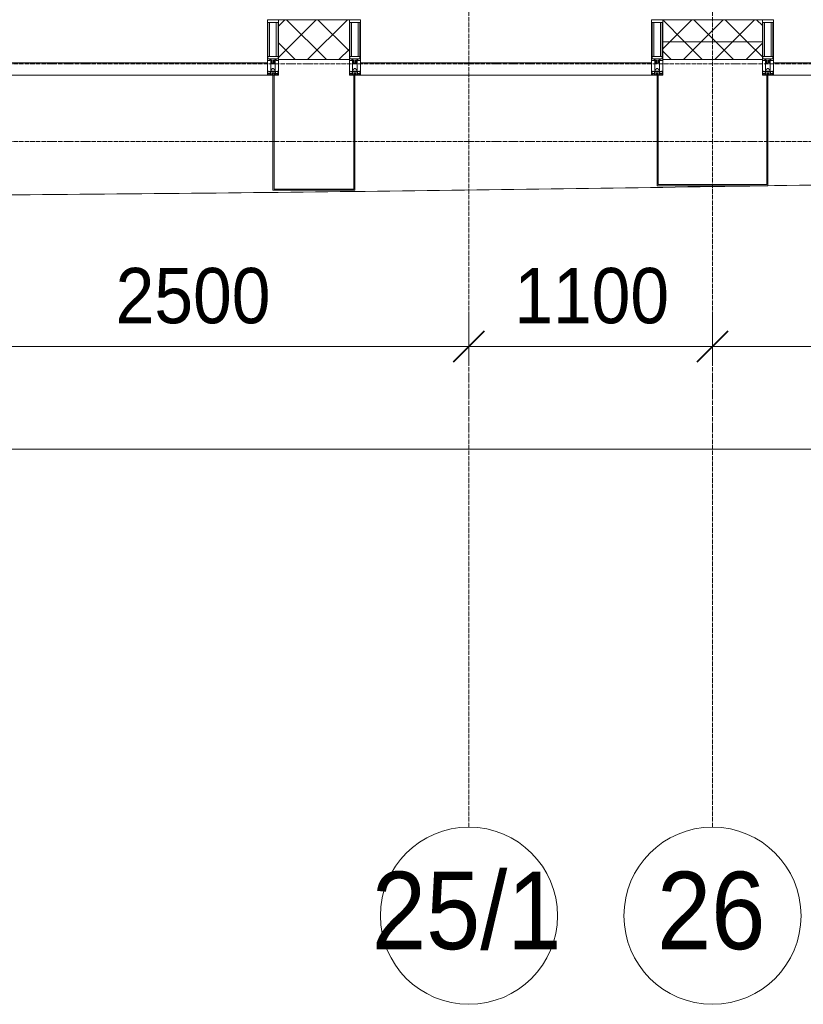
# Model space of a CAD drawing. Header units: millimetres. Extents: x 5617 to 109486, y 7718 to 230949.
# Tile 19 of 55: x 54802 to 58340, y 55653 to 60100. Entities that reach past the tile are written whole.
import ezdxf

# ---------------------------------------------------------------- set-up
doc = ezdxf.new("R2010")
doc.units = ezdxf.units.MM
doc.linetypes.add('ADSK_Линия сетки', pattern=[25, 20, -2.5, 0, -2.5])
doc.linetypes.add('Линия сетки', pattern=[25, 20, -2.5, 0, -2.5])
for name, color, linetype, lineweight in [('Импосты витража', 7, 'Continuous', 18), ('Колонны', 7, 'Continuous', 18), ('Оси', 7, 'Continuous', 9), ('Панели витража', 7, 'Continuous', 18), ('Размеры', 7, 'Continuous', 9), ('Размеры-100', 7, 'Continuous', 9), ('Стены разрез', 7, 'Continuous', 40), ('Стены штриховка', 7, 'Continuous', 40), ('Форма', 7, 'Continuous', 18), ('Элементы узлов', 7, 'Continuous', 18)]:
    doc.layers.add(name, color=color, linetype=linetype, lineweight=lineweight)
doc.styles.add('Arial', font='arial.ttf', dxfattribs={"width": 0.9, "height": 250})
doc.styles.add('Arial_1', font='arial.ttf', dxfattribs={"width": 0.9, "height": 350})
doc.dimstyles.new('Основной_2_5_мм', dxfattribs={"dimscale": 304.8, "dimtxt": 255.06485, "dimasz": 0.463911, "dimexe": 0.492126, "dimexo": 0.492126, "dimgap": 0.098425, "dimtad": 1, "dimdec": 0, "dimdsep": 46, "dimtxsty": 'Arial', "dimblk1": 'OBLIQUE', "dimblk2": 'OBLIQUE', "dimsah": 1, "dimcen": 0.09, "dimdle": 0.492126, "dimazin": 2, "dimtfac": 1, "dimtdec": 4, "dimtix": 1, "dimtmove": 0, "dimatfit": 3, "dimfxl": 1, "dimtvp": 1, "dimtolj": 1, "dimtzin": 0, "dimlwd": 20, "dimlwe": 20, "dimarcsym": 2})
pattern_1 = [(45, (0, 0), (-70.71068, 70.71068), []), (135, (0, 0), (-70.71068, -70.71068), [])]

# ---------------------------------------------------------------- blocks, each defined once
blk = doc.blocks.new('System Panel - A_PAN_Glass П-1_1-6513573-МКСС_K3_L23__76_050_')
at = {"layer": 'Панели витража', "color": 254, "lineweight": 5, "true_color": 0xcccccc}
for p, q in [((657.5, 0), (-657.5, 0)), ((-657.5, 0), (-657.5, -55)), ((657.5, -55), (657.5, 0)), ((-657.5, -55), (657.5, -55))]:
    blk.add_line(p, q, dxfattribs=at)
blk = doc.blocks.new('Rectangular Mullion - 50Wx250H-2623690-МКСС_K3_L23__76_050_')
at = {"layer": 'Элементы узлов', "color": 254, "lineweight": 5, "true_color": 0xcccccc}
for p, q in [((-25, 65.2), (-25, 250)), ((-25, 250), (0, 250)), ((-23, 237.3), (0, 237.3)), ((-23, 237.3), (-23, 73.6)), ((-14.9, 84), (-14.9, 237.3)), ((25, 250), (0, 250)), ((23, 237.3), (0, 237.3)), ((14.9, 84), (14.9, 237.3)), ((23, 237.3), (23, 73.6)), ((25, 65.2), (25, 250)), ((-14, 65.2), (-25, 65.2)), ((0, 84), (-23, 84)), ((-0.5, 73.6), (-23, 73.6)), ((-14, 71.3), (-14, 65.2)), ((-10, 71.3), (-14, 71.3)), ((-10, 53), (-10, 71.3)), ((-8.7, 53), (-10, 53)), ((-10, 53), (-10, 17)), ((-8.7, 53), (-7, 54.7)), ((-7, 65.2), (-5.9, 67.3)), ((-7, 65.2), (-7, 54.7)), ((-4.1, 67.3), (-5.9, 67.3)), ((-4.1, 67.3), (-2.9, 65.1)), ((-2.9, 65.1), (-2.9, 54.6)), ((-1.3, 53), (-2.9, 54.6)), ((0, 53), (-1.3, 53)), ((0, 84), (23, 84)), ((0, 53), (1.3, 53)), ((0.5, 73.6), (23, 73.6)), ((1.3, 53), (2.9, 54.6)), ((4.1, 67.3), (2.9, 65.1)), ((2.9, 65.1), (2.9, 54.6)), ((4.1, 67.3), (5.9, 67.3)), ((7, 65.2), (5.9, 67.3)), ((7, 65.2), (7, 54.7)), ((8.7, 53), (7, 54.7)), ((8.7, 53), (10, 53)), ((10, 71.3), (14, 71.3)), ((10, 53), (10, 71.3)), ((10, 53), (10, 17)), ((14, 71.3), (14, 65.2)), ((14, 65.2), (25, 65.2)), ((-23.8, 14.6), (-25, 14.2)), ((-25, 0), (-25, 14.2)), ((-22.3, 17), (-23.8, 17)), ((-23.8, 17), (-23.8, 14.6)), ((-22.5, 10.6), (-23.8, 14.6)), ((-22.5, 10.6), (-23.7, 9.9)), ((-23.7, 1.3), (-23.7, 9.9)), ((-23.7, 1.3), (-11.8, 1.3)), ((-23.2, 10.2), (-22.5, 8)), ((-22.5, 8), (-22.5, 4.5)), ((-21.3, 4.5), (-22.5, 4.5)), ((-22.3, 17), (-22.3, 16)), ((-22.3, 16), (-21.3, 16)), ((-19, 17.6), (-21.3, 16)), ((-21.3, 4.5), (-21.3, 6.5)), ((-21.3, 6.5), (-14.2, 6.5)), ((-18.4, 16.6), (-19, 17.6)), ((-7.4, 16.6), (-18.4, 16.6)), ((-14.2, 6.5), (-14.2, 4.5)), ((-13.2, 4.5), (-14.2, 4.5)), ((-13.2, 4.5), (-12.2, 7.2)), ((-12.7, 7.6), (-11.3, 11.4)), ((-12.7, 7.6), (-11.8, 6.9)), ((-12.2, 9), (-12.2, 14.8)), ((-12.2, 14.8), (0, 14.8)), ((-11.8, 1.3), (-11.8, 6.9)), ((-10.5, 11.2), (-11.3, 11.4)), ((-10.5, 1.5), (-10.5, 11.2)), ((-4.8, 1.5), (-10.5, 1.5)), ((-10, 17), (-7.5, 17)), ((-8.5, 23), (-1.5, 30)), ((-8.5, 18.5), (-8.5, 23)), ((-7.5, 18.5), (-8.5, 18.5)), ((-7.5, 17), (-7.5, 18.5)), ((-7.4, 18), (-7.4, 16.6)), ((-2.6, 18), (-7.4, 18)), ((0, 8), (-4.8, 8)), ((-4.8, 1.5), (-4.8, 8)), ((-2.6, 18), (-2.6, 16.8)), ((-2.6, 16.8), (0, 16.8)), ((-1.5, 30), (0, 30)), ((1.5, 30), (0, 30)), ((2.6, 16.8), (0, 16.8)), ((0, 14.8), (0, 16.8)), ((0, 14.8), (0, 16.8)), ((12.2, 14.8), (0, 14.8)), ((0, 0), (0, 8)), ((0, 8), (4.8, 8)), ((0, 0), (0, 8)), ((8.5, 23), (1.5, 30)), ((2.6, 18), (2.6, 16.8)), ((2.6, 18), (7.4, 18)), ((4.8, 1.5), (4.8, 8)), ((4.8, 1.5), (10.5, 1.5)), ((7.4, 18), (7.4, 16.6)), ((7.4, 16.6), (18.4, 16.6)), ((7.5, 18.5), (8.5, 18.5)), ((7.5, 17), (7.5, 18.5)), ((10, 17), (7.5, 17)), ((8.5, 18.5), (8.5, 23)), ((10.5, 11.2), (11.3, 11.4)), ((10.5, 1.5), (10.5, 11.2)), ((12.7, 7.6), (11.3, 11.4)), ((12.7, 7.6), (11.8, 6.9)), ((11.8, 1.3), (11.8, 6.9)), ((23.7, 1.3), (11.8, 1.3)), ((12.2, 9), (12.2, 14.8)), ((13.2, 4.5), (12.2, 7.2)), ((13.2, 4.5), (14.2, 4.5)), ((21.3, 6.5), (14.2, 6.5)), ((14.2, 6.5), (14.2, 4.5)), ((18.4, 16.6), (19, 17.6)), ((19, 17.6), (21.3, 16)), ((22.3, 16), (21.3, 16)), ((21.3, 4.5), (21.3, 6.5)), ((21.3, 4.5), (22.5, 4.5)), ((22.3, 17), (22.3, 16)), ((22.3, 17), (23.8, 17)), ((22.5, 10.6), (23.8, 14.6)), ((22.5, 10.6), (23.7, 9.9)), ((23.2, 10.2), (22.5, 8)), ((22.5, 8), (22.5, 4.5)), ((23.7, 1.3), (23.7, 9.9)), ((23.8, 17), (23.8, 14.6)), ((23.8, 14.6), (25, 14.2)), ((25, 0), (25, 14.2)), ((-25, 0), (0, 0)), ((25, 0), (0, 0))]:
    blk.add_line(p, q, dxfattribs=at)
for centre, start, end in [((-0.5, 73.1), 360, 90), ((0.5, 73.1), 90, 180)]:
    blk.add_arc(centre, 0.5, start, end, dxfattribs=at)
blk = doc.blocks.new('Rectangular Mullion - R_StandardFrame_50Wx250H-4646277-МКСС_K3_L23__76_050_')
at = {"layer": 'Импосты витража', "color": 254, "lineweight": 5, "true_color": 0xcccccc}
for p, q in [((-25, 0), (-25, 250)), ((-25, 250), (25, 250)), ((25, 250), (25, 0)), ((0, 0), (-25, 0)), ((25, 0), (5, 0))]:
    blk.add_line(p, q, dxfattribs=at)
blk = doc.blocks.new('Rectangular Mullion - R_StandardFrame_50Wx250H-V33-МКСС_K3_L23__76_050_')
at = {"layer": 'Импосты витража', "color": 254, "lineweight": 5, "true_color": 0xcccccc}
for p, q in [((-25, 0), (-25, 250)), ((-25, 250), (25, 250)), ((25, 250), (25, 0)), ((-5, 0), (-25, 0)), ((25, 0), (0, 0))]:
    blk.add_line(p, q, dxfattribs=at)
blk = doc.blocks.new('System Panel - A_PAN_Glass-6437755-МКСС_K3_L23__76_050_')
at = {"layer": 'Панели витража', "color": 254, "lineweight": 5, "true_color": 0xcccccc}
for p, q in [((657.5, 0), (-657.5, 0)), ((-657.5, 0), (-657.5, -55)), ((657.5, -55), (657.5, 0)), ((-657.5, -55), (657.5, -55))]:
    blk.add_line(p, q, dxfattribs=at)
blk = doc.blocks.new('Rectangular Mullion - R_StandardFrame_50Wx250H-4641129-МКСС_K3_L23__76_050_')
at = {"layer": 'Импосты витража', "color": 254, "lineweight": 5, "true_color": 0xcccccc}
for p, q in [((-25, 0), (-25, 250)), ((-25, 250), (25, 250)), ((25, 250), (25, 0)), ((0, 0), (-25, 0)), ((25, 0), (5, 0))]:
    blk.add_line(p, q, dxfattribs=at)
blk = doc.blocks.new('A_SLK_PAN_Type1 - Прямой тип панели-5878336-МКСС_K3_L23__76_050_')
at = {"layer": 'Колонны', "color": 254, "lineweight": 5, "true_color": 0xcccccc}
for p, q in [((-180, 0), (-185, 0)), ((-185, 0), (-185, -520)), ((-180, -515), (-180, 0)), ((180, 0), (180, -515)), ((185, 0), (180, 0)), ((185, -520), (185, 0)), ((-185, -520), (185, -520)), ((180, -515), (-180, -515))]:
    blk.add_line(p, q, dxfattribs=at)
blk = doc.blocks.new('A_SLK_PAN_Type1 - Прямой тип панели-5878337-МКСС_K3_L23__76_050_')
at = {"layer": 'Колонны', "color": 254, "lineweight": 5, "true_color": 0xcccccc}
for p, q in [((-245, 0), (-250, 0)), ((-250, 0), (-250, -500)), ((-245, -495), (-245, 0)), ((245, 0), (245, -495)), ((250, 0), (245, 0)), ((250, -500), (250, 0)), ((-250, -500), (250, -500)), ((245, -495), (-245, -495))]:
    blk.add_line(p, q, dxfattribs=at)
blk = doc.blocks.new('135_SLK_K3_AR_FCD_rvt-1-МКСС_K3_L23__76_050_')
at = {"layer": 'Стены разрез', "lineweight": 5, "true_color": 0xcccccc}
h = blk.add_hatch(dxfattribs=at)
h.set_pattern_fill('FP_5', color=254, style=0, pattern_type=2)
h.set_pattern_definition(pattern_1)
h.paths.add_polyline_path([(102710, 59920), (102710, 60100), (102390, 60100), (102390, 59920), (102561.1, 59920)])
h = blk.add_hatch(dxfattribs=at)
h.set_pattern_fill('FP_5', color=254, style=0, pattern_type=2)
h.set_pattern_definition(pattern_1)
h.paths.add_polyline_path([(104575, 60000), (104575, 60100), (104125, 60100), (104125, 60000), (104215.1, 60000)])
h = blk.add_hatch(dxfattribs=at)
h.set_pattern_fill('FP_5', color=254, style=0, pattern_type=2)
h.set_pattern_definition(pattern_1)
h.paths.add_polyline_path([(104575, 59920), (104575, 60000), (104125, 60000), (104125, 59920), (104398.9, 59920)])
at = {"layer": 'Стены разрез', "color": 254, "lineweight": 9, "true_color": 0xcccccc}
for p, q in [((102710, 60100), (102390, 60100)), ((102390, 60100), (102390, 59920)), ((102710, 59920), (102710, 60100)), ((104575, 60100), (104125, 60100)), ((104125, 60100), (104125, 59920)), ((104575, 59920), (104575, 60100)), ((102390, 59920), (102710, 59920)), ((104125, 59920), (104575, 59920))]:
    blk.add_line(p, q, dxfattribs=at)
at = {"layer": 'Стены штриховка', "color": 254, "lineweight": 9, "true_color": 0xcccccc}
blk.add_line((104125, 60000), (104575, 60000), dxfattribs=at)
at = {"layer": 'Форма', "color": 254, "lineweight": 9, "true_color": 0xcccccc}
blk.add_open_spline([(97113.1, 59300), (97377.7, 59299), (97941.1, 59297.4), (98803.3, 59297.3), (99998.6, 59300.3), (101492.7, 59309.9), (103285.5, 59329.7), (105675.8, 59365.7), (108065.9, 59414.4), (110455.8, 59472.8), (111800.1, 59508.7), (112621.5, 59531.6), (112920.2, 59540.1), (113106.9, 59545.4), (113256.3, 59549.6), (113368.2, 59552.8), (113480.2, 59556), (113592.3, 59559.3), (113704.3, 59562.5), (113853.6, 59566.8), (114003, 59571.2), (114152.4, 59575.5), (114264.3, 59578.8), (114376.3, 59582.1), (114488.4, 59585.4), (114600.4, 59588.7), (114712.4, 59592), (114824.4, 59595.3), (114936.4, 59598.6), (115048.5, 59601.9), (115160.4, 59605.2), (115272.4, 59608.6), (115384.5, 59611.9), (115496.5, 59615.2), (115608.5, 59618.6), (115720.4, 59621.9), (115832.5, 59625.2), (115944.6, 59628.5), (116056.5, 59631.9), (116168.4, 59635.2), (116280.5, 59638.5), (116392.6, 59641.8), (116504.5, 59645.2), (116616.4, 59648.5), (116728.6, 59651.8), (116840.6, 59655.1), (116952.5, 59658.3), (117045.8, 59661.1), (117120.5, 59663.2), (117176.6, 59664.9), (117232.7, 59666.5), (117307.3, 59668.6), (117400.6, 59671.3), (117493.8, 59674), (117568.5, 59676.1), (117643.4, 59678.3), (117736.8, 59680.9), (117848.6, 59684), (117941.9, 59686.6), (118016.6, 59688.7), (118072.8, 59690.2), (118128.9, 59691.7), (118203.5, 59693.8), (118296.6, 59696.3), (118389.8, 59698.7), (118464.6, 59700.7), (118511.5, 59701.9), (118549, 59702.8), (118586.4, 59703.8), (118633, 59705), (118688.8, 59706.4), (118744.6, 59707.8), (118800.5, 59709.1), (118856.4, 59710.5), (118903.2, 59711.6), (118940.7, 59712.5), (118969, 59713.1), (118997.2, 59713.8), (119034.6, 59714.7), (119081.1, 59715.7), (119136.8, 59716.9), (119192.4, 59718.1), (119248.1, 59719.3), (119304, 59720.5), (119350.9, 59721.4), (119388.7, 59722.2), (119417.2, 59722.7), (119445.5, 59723.2), (119482.9, 59723.9), (119528.9, 59724.8), (119583.7, 59725.7), (119638.5, 59726.6), (119693.8, 59727.4), (119749.8, 59728.2), (119797.4, 59728.8), (119836, 59729.3), (119865.4, 59729.6), (119894.9, 59729.9), (119934.2, 59730.3), (119983.2, 59730.7), (120041.5, 59731), (120118.2, 59731.2), (120211.1, 59731.1), (120280.5, 59730.5), (120313.4, 59730)], degree=3, knots=[-0.517709, -0.517709, -0.517709, -0.517709, -0.5, -0.48, -0.46, -0.42, -0.38, -0.34, -0.26, -0.22, -0.18, -0.17, -0.165, -0.16, -0.1575, -0.155, -0.1525, -0.15, -0.1475, -0.145, -0.14, -0.1375, -0.135, -0.1325, -0.13, -0.1275, -0.125, -0.1225, -0.12, -0.1175, -0.115, -0.1125, -0.11, -0.1075, -0.105, -0.1025, -0.1, -0.0975, -0.095, -0.0925, -0.09, -0.0875, -0.085, -0.0825, -0.08, -0.0775, -0.075, -0.0725, -0.07125, -0.07, -0.06875, -0.0675, -0.065, -0.0625, -0.06125, -0.06, -0.0575, -0.055, -0.0525, -0.05125, -0.05, -0.04875, -0.0475, -0.045, -0.0425, -0.04125, -0.04, -0.039375, -0.03875, -0.0375, -0.03625, -0.035, -0.03375, -0.0325, -0.03125, -0.030625, -0.03, -0.029375, -0.02875, -0.0275, -0.02625, -0.025, -0.02375, -0.0225, -0.02125, -0.020625, -0.02, -0.019375, -0.01875, -0.0175, -0.01625, -0.015, -0.01375, -0.0125, -0.01125, -0.010625, -0.01, -0.009375, -0.00875, -0.0075, -0.00625, -0.005, -0.0025, 0, 0, 0, 0], dxfattribs=at)
at = {"layer": 'Импосты витража', "color": 254, "lineweight": 5, "true_color": 0xcccccc, "extrusion": (0, 0, -1)}
for name, p in [('Rectangular Mullion - 50Wx250H-2623690-МКСС_K3_L23__76_050_', (-102365, 59850)), ('Rectangular Mullion - R_StandardFrame_50Wx250H-V33-МКСС_K3_L23__76_050_', (-102365, 59850)), ('Rectangular Mullion - 50Wx250H-2623690-МКСС_K3_L23__76_050_', (-102735, 59850)), ('Rectangular Mullion - R_StandardFrame_50Wx250H-4646277-МКСС_K3_L23__76_050_', (-102735, 59850)), ('Rectangular Mullion - 50Wx250H-2623690-МКСС_K3_L23__76_050_', (-104100, 59850)), ('Rectangular Mullion - R_StandardFrame_50Wx250H-V33-МКСС_K3_L23__76_050_', (-104100, 59850)), ('Rectangular Mullion - 50Wx250H-2623690-МКСС_K3_L23__76_050_', (-104600, 59850)), ('Rectangular Mullion - R_StandardFrame_50Wx250H-4641129-МКСС_K3_L23__76_050_', (-104600, 59850))]:
    blk.add_blockref(name, p, dxfattribs=at)
at = {"layer": 'Колонны', "color": 254, "lineweight": 5, "true_color": 0xcccccc}
for name, p in [('A_SLK_PAN_Type1 - Прямой тип панели-5878336-МКСС_K3_L23__76_050_', (102550, 59850)), ('A_SLK_PAN_Type1 - Прямой тип панели-5878337-МКСС_K3_L23__76_050_', (104350, 59850))]:
    blk.add_blockref(name, p, dxfattribs=at)
at = {"layer": 'Панели витража', "color": 254, "lineweight": 5, "true_color": 0xcccccc, "rotation": 180}
for name, p in [('System Panel - A_PAN_Glass П-1_1-6513573-МКСС_K3_L23__76_050_', (101682.5, 59850)), ('System Panel - A_PAN_Glass П-1_1-6513573-МКСС_K3_L23__76_050_', (103417.5, 59850)), ('System Panel - A_PAN_Glass-6437755-МКСС_K3_L23__76_050_', (105282.5, 59850))]:
    blk.add_blockref(name, p, dxfattribs=at)
blk = doc.blocks.new('Ось сетки - Круг_Ø8 мм-6577-МКСС_K3_L23__76_050_')
at = {"layer": 'Оси', "lineweight": 20}
for start, end in [(360, 180), (180, 360)]:
    blk.add_arc((0, 0), 4, start, end, dxfattribs=at)
blk = doc.blocks.new('DIMBLOCK18-МКСС_K3_L23__76_050_')
at = {"layer": 'Размеры-100', "lineweight": 20, "transparency": 16777216}
for p, q in [((54330.1, 58624.2), (54330.1, 58774.2)), ((56830.1, 58624.2), (56830.1, 58774.2)), ((54330.1, 58624.2), (56830.1, 58624.2)), ((54330.1, 58624.2), (54330.1, 58574.1)), ((56830.1, 58624.2), (56830.1, 58574.1))]:
    blk.add_line(p, q, dxfattribs=at)
at = {"layer": 'Размеры-100', "lineweight": 40, "transparency": 16777216}
for p, q in [((54330.1, 58624.2), (54400.8, 58694.9)), ((56830.1, 58624.2), (56900.8, 58694.9)), ((54330.1, 58624.2), (54259.4, 58553.5)), ((56830.1, 58624.2), (56759.4, 58553.5))]:
    blk.add_line(p, q, dxfattribs=at)
at = {"layer": 'Размеры-100', "color": 0, "lineweight": 20, "transparency": 16777216, "insert": (55234.8, 58978.7), "char_height": 250, "width": 828.765, "attachment_point": 1, "line_spacing_factor": 0.941778, "style": 'Arial'}
blk.add_mtext('2500', dxfattribs=at)
blk = doc.blocks.new('_Oblique')
at = {"color": 0, "linetype": 'ByBlock', "lineweight": -2}
blk.add_line((-0.5, -0.5), (0.5, 0.5), dxfattribs=at)
blk = doc.blocks.new('DIMBLOCK19-МКСС_K3_L23__76_050_')
at = {"layer": 'Размеры-100', "lineweight": 20, "transparency": 16777216}
for p, q in [((56830.1, 58624.2), (56830.1, 58774.2)), ((57930.1, 58624.2), (57930.1, 58774.2)), ((56830.1, 58624.2), (57930.1, 58624.2)), ((56830.1, 58624.2), (56830.1, 58574.1)), ((57930.1, 58624.2), (57930.1, 58574.1))]:
    blk.add_line(p, q, dxfattribs=at)
at = {"layer": 'Размеры-100', "lineweight": 40, "transparency": 16777216}
for p, q in [((56830.1, 58624.2), (56900.8, 58694.9)), ((57930.1, 58624.2), (58000.8, 58694.9)), ((56830.1, 58624.2), (56759.4, 58553.5)), ((57930.1, 58624.2), (57859.4, 58553.5))]:
    blk.add_line(p, q, dxfattribs=at)
at = {"layer": 'Размеры-100', "color": 0, "lineweight": 20, "transparency": 16777216, "insert": (57034.8, 58978.7), "char_height": 250, "width": 828.765, "attachment_point": 1, "line_spacing_factor": 0.941778, "style": 'Arial'}
blk.add_mtext('1100', dxfattribs=at)
blk = doc.blocks.new('DIMBLOCK20-МКСС_K3_L23__76_050_')
at = {"layer": 'Размеры-100', "lineweight": 20, "transparency": 16777216}
for p, q in [((57930.1, 58624.2), (57930.1, 58774.2)), ((61530.1, 58624.2), (61530.1, 58774.2)), ((57930.1, 58624.2), (61530.1, 58624.2)), ((57930.1, 58624.2), (57930.1, 58574.1)), ((61530.1, 58624.2), (61530.1, 58574.1))]:
    blk.add_line(p, q, dxfattribs=at)
at = {"layer": 'Размеры-100', "lineweight": 40, "transparency": 16777216}
for p, q in [((57930.1, 58624.2), (58000.8, 58694.9)), ((61530.1, 58624.2), (61600.8, 58694.9)), ((57930.1, 58624.2), (57859.4, 58553.5)), ((61530.1, 58624.2), (61459.4, 58553.5))]:
    blk.add_line(p, q, dxfattribs=at)
at = {"layer": 'Размеры-100', "color": 0, "lineweight": 20, "transparency": 16777216, "insert": (59384.8, 58978.7), "char_height": 250, "width": 828.765, "attachment_point": 1, "line_spacing_factor": 0.941778, "style": 'Arial'}
blk.add_mtext('3600', dxfattribs=at)
blk = doc.blocks.new('DIMBLOCK25-МКСС_K3_L23__76_050_')
at = {"layer": 'Размеры-100', "lineweight": 20, "transparency": 16777216}
for p, q in [((29130.1, 58159.5), (29130.1, 58309.5)), ((73030.1, 58159.5), (73030.1, 58309.5)), ((28980.1, 58159.5), (73180.1, 58159.5)), ((29130.1, 58159.5), (29130.1, 58109.5)), ((73030.1, 58159.5), (73030.1, 58109.5))]:
    blk.add_line(p, q, dxfattribs=at)
at = {"layer": 'Размеры-100', "lineweight": 40, "transparency": 16777216}
for p, q in [((29130.1, 58159.5), (29200.8, 58230.2)), ((73030.1, 58159.5), (73100.8, 58230.2)), ((29130.1, 58159.5), (29059.4, 58088.8)), ((73030.1, 58159.5), (72959.4, 58088.8))]:
    blk.add_line(p, q, dxfattribs=at)
at = {"layer": 'Размеры-100', "color": 0, "lineweight": 20, "transparency": 16777216, "insert": (50648.4, 58514.1), "char_height": 250, "width": 1035.956, "attachment_point": 1, "line_spacing_factor": 0.941778, "style": 'Arial'}
blk.add_mtext('43900', dxfattribs=at)

msp = doc.modelspace()

# ---------------------------------------------------------------- linework, layer by layer
at = {"layer": 'Оси', "linetype": 'Линия сетки'}
for p, q in [((56830.1, 56452.5), (56830.1, 77595)), ((57930.1, 56452.5), (57930.1, 77595))]:
    msp.add_line(p, q, dxfattribs=at)
at = {"layer": 'Оси', "linetype": 'ADSK_Линия сетки'}
for p, q in [((75100.1, 59900), (27103.1, 59900)), ((75100.1, 59550), (25833.1, 59550))]:
    msp.add_line(p, q, dxfattribs=at)

# ---------------------------------------------------------------- block references
at = {"lineweight": 5}
msp.add_blockref('135_SLK_K3_AR_FCD_rvt-1-МКСС_K3_L23__76_050_', (-46419.9, 0), dxfattribs=at)
at = {"layer": 'Оси', "lineweight": 20, "xscale": 99.99999999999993, "yscale": 99.99999999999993, "zscale": 99.99999999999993}
for p in [(56830.1, 56052.5), (57930.1, 56052.5)]:
    msp.add_blockref('Ось сетки - Круг_Ø8 мм-6577-МКСС_K3_L23__76_050_', p, dxfattribs=at)

# ---------------------------------------------------------------- texts
at = {"layer": 'Оси', "char_height": 350, "attachment_point": 1, "style": 'Arial_1'}
for s, insert, width in [('25/1', (56391.9, 56251.5), 1060.633), ('26', (57679.5, 56251.5), 606.076)]:
    msp.add_mtext(s, dxfattribs=dict(at, insert=insert, width=width))

# ---------------------------------------------------------------- dimensions: what is measured, and where the dimension line sits
at = {"layer": 'Размеры', "lineweight": 20}
for base, p1, p2, override, picture, middle in [((56830.1, 58624.2), (54330.1, 58724.1), (56830.1, 58724.1), {"dimpost": '<>', "dimfxl": 2500}, 'DIMBLOCK18-МКСС_K3_L23__76_050_', (55580.1, 58781.8)), ((57930.1, 58624.2), (56830.1, 58724.1), (57930.1, 58724.1), {"dimpost": '<>', "dimfxl": 1100}, 'DIMBLOCK19-МКСС_K3_L23__76_050_', (57380.1, 58781.8)), ((61530.1, 58624.2), (57930.1, 58724.1), (61530.1, 58724.1), {"dimpost": '<>', "dimfxl": 3600}, 'DIMBLOCK20-МКСС_K3_L23__76_050_', (59730.1, 58781.9)), ((73030.1, 58159.5), (29130.1, 58259.5), (73030.1, 58259.5), {"dimpost": '<>', "dimfxl": 43900}, 'DIMBLOCK25-МКСС_K3_L23__76_050_', (51080.1, 58317.2))]:
    dim = msp.add_linear_dim(base=base, p1=p1, p2=p2, dimstyle='Основной_2_5_мм', override=override, dxfattribs=at)
    dim.commit()
    dim.dimension.update_dxf_attribs({"geometry": picture, "text_midpoint": middle})

doc.saveas('drawing.dxf')
